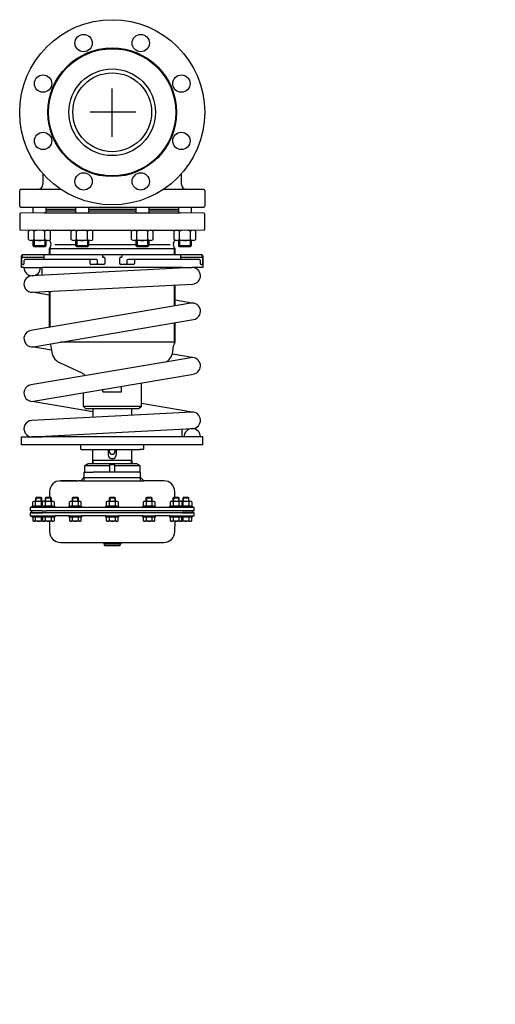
# Model space of a CAD drawing. Extents: x -604 to 0, y 0 to 1250.
import ezdxf

# ---------------------------------------------------------------- set-up
doc = ezdxf.new("R2010")
doc.units = 0
doc.layers.get('0').update_dxf_attribs({"linetype": 'CONTINUOUS'})

# ---------------------------------------------------------------- blocks, each defined once
blk = doc.blocks.new('TOP__1', base_point=(-640.1, 693.2))
at = {"color": 7}
for p, q in [((-522.5, 675.4), (-522.5, 664.4)), ((-522.5, 675.4), (-510.6, 675.4)), ((-521.4, 683.9), (-517, 686.4)), ((-521.4, 676.4), (-521.4, 683.9)), ((-521.4, 683.9), (-489.5, 683.9)), ((-517, 686.4), (-456, 686.4)), ((-489.5, 675.4), (-510.6, 675.4)), ((-489.5, 684.9), (-483.5, 684.9)), ((-489.5, 675.4), (-489.5, 684.9)), ((-483.5, 675.4), (-489.5, 675.4)), ((-483.5, 684.9), (-483.5, 675.4)), ((-483.5, 683.9), (-451.6, 683.9)), ((-452.6, 675.4), (-483.5, 675.4)), ((-451.6, 683.9), (-456, 686.4)), ((-450.5, 675.4), (-452.6, 675.4)), ((-451.6, 683.9), (-451.6, 676.4)), ((-450.5, 664.4), (-450.5, 675.4)), ((-552.1, 664.4), (-551.5, 664.4)), ((-531.5, 664.4), (-552.1, 664.4)), ((-551.5, 664.4), (-531.5, 664.4)), ((-531.5, 664.4), (-529.5, 664.4)), ((-526.5, 664.4), (-529.5, 664.4)), ((-522.5, 668.4), (-526.5, 664.4)), ((-526.5, 664.4), (-446.5, 664.4)), ((-522.5, 668.4), (-450.5, 668.4)), ((-446.5, 664.4), (-450.5, 668.4)), ((-420.9, 664.4), (-446.5, 664.4)), ((-566.1, 650.7), (-566.2, 643.3)), ((-406.8, 643.3), (-406.9, 650.7)), ((-587.5, 632.7), (-587.5, 637.9)), ((-585.6, 638.5), (-574.4, 638.5)), ((-583.2, 643.3), (-584, 642.5)), ((-584, 642.5), (-584, 638.5)), ((-576, 642.5), (-584, 642.5)), ((-583.8, 632.7), (-583.8, 637.9)), ((-576.8, 643.3), (-583.2, 643.3)), ((-583.2, 638.5), (-583.2, 643.3)), ((-576, 642.5), (-576.8, 643.3)), ((-576.8, 638.5), (-576.8, 643.3)), ((-576.3, 632.7), (-576.3, 637.9)), ((-576, 638.5), (-576, 642.5)), ((-575, 632.7), (-575, 637.9)), ((-573.1, 638.5), (-561.9, 638.5)), ((-570.7, 643.3), (-571.5, 642.5)), ((-563.5, 642.5), (-571.5, 642.5)), ((-571.5, 642.5), (-571.5, 638.5)), ((-571.2, 632.7), (-571.2, 637.9)), ((-564.3, 643.3), (-570.7, 643.3)), ((-570.7, 638.5), (-570.7, 643.3)), ((-563.5, 642.5), (-564.3, 643.3)), ((-564.3, 638.5), (-564.3, 643.3)), ((-563.7, 632.7), (-563.7, 637.9)), ((-563.5, 638.5), (-563.5, 642.5)), ((-560, 632.7), (-560, 637.9)), ((-540.8, 632.7), (-540.8, 637.9)), ((-538.9, 638.5), (-527.6, 638.5)), ((-536.5, 643.3), (-537.3, 642.5)), ((-537.3, 642.5), (-537.3, 638.5)), ((-529.3, 642.5), (-537.3, 642.5)), ((-537, 632.7), (-537, 637.9)), ((-530.1, 643.3), (-536.5, 643.3)), ((-536.5, 638.5), (-536.5, 643.3)), ((-529.3, 642.5), (-530.1, 643.3)), ((-530.1, 638.5), (-530.1, 643.3)), ((-529.5, 632.7), (-529.5, 637.9)), ((-529.3, 638.5), (-529.3, 642.5)), ((-525.8, 632.7), (-525.8, 637.9)), ((-494, 637.9), (-494, 632.7)), ((-492.1, 638.5), (-480.9, 638.5)), ((-489.7, 643.3), (-490.5, 642.5)), ((-482.5, 642.5), (-490.5, 642.5)), ((-490.5, 642.5), (-490.5, 638.5)), ((-490.3, 637.9), (-490.3, 632.7)), ((-483.3, 643.3), (-489.7, 643.3)), ((-489.7, 643.3), (-489.7, 638.5)), ((-482.5, 642.5), (-483.3, 643.3)), ((-483.3, 643.3), (-483.3, 638.5)), ((-482.8, 637.9), (-482.8, 632.7)), ((-482.5, 638.5), (-482.5, 642.5)), ((-479, 637.9), (-479, 632.7)), ((-447.3, 637.9), (-447.3, 632.7)), ((-445.4, 638.5), (-434.1, 638.5)), ((-443, 643.3), (-443.8, 642.5)), ((-443.8, 642.5), (-443.8, 638.5)), ((-435.8, 642.5), (-443.8, 642.5)), ((-443.5, 637.9), (-443.5, 632.7)), ((-443, 643.3), (-443, 638.5)), ((-436.6, 643.3), (-443, 643.3)), ((-436.6, 643.3), (-436.6, 638.5)), ((-435.8, 642.5), (-436.6, 643.3)), ((-436, 637.9), (-436, 632.7)), ((-435.8, 638.5), (-435.8, 642.5)), ((-432.3, 637.9), (-432.3, 632.7)), ((-413, 637.9), (-413, 632.7)), ((-411.2, 638.5), (-399.9, 638.5)), ((-408.7, 643.3), (-409.5, 642.5)), ((-401.5, 642.5), (-409.5, 642.5)), ((-409.5, 642.5), (-409.5, 638.5)), ((-409.3, 637.9), (-409.3, 632.7)), ((-402.3, 643.3), (-408.7, 643.3)), ((-408.7, 643.3), (-408.7, 638.5)), ((-401.5, 642.5), (-402.3, 643.3)), ((-402.3, 643.3), (-402.3, 638.5)), ((-401.8, 637.9), (-401.8, 632.7)), ((-401.5, 638.5), (-401.5, 642.5)), ((-398.6, 638.5), (-387.4, 638.5)), ((-398, 637.9), (-398, 632.7)), ((-396.2, 643.3), (-397, 642.5)), ((-397, 642.5), (-397, 638.5)), ((-389, 642.5), (-397, 642.5)), ((-396.8, 637.9), (-396.8, 632.7)), ((-396.2, 643.3), (-396.2, 638.5)), ((-389.8, 643.3), (-396.2, 643.3)), ((-389.8, 643.3), (-389.8, 638.5)), ((-389, 642.5), (-389.8, 643.3)), ((-389.3, 637.9), (-389.3, 632.7)), ((-389, 638.5), (-389, 642.5)), ((-385.5, 637.9), (-385.5, 632.7)), ((-590.5, 630.4), (-590.5, 626.4)), ((-585.6, 630.4), (-590.5, 630.4)), ((-575.5, 626.4), (-590.5, 626.4)), ((-589, 626.4), (-589, 623.9)), ((-588, 630.4), (-588, 632)), ((-588, 632), (-575.5, 632)), ((-585.6, 630.4), (-588, 630.4)), ((-575.5, 632), (-585.6, 632)), ((-388.5, 630.4), (-585.6, 630.4)), ((-575.5, 630.4), (-585.6, 630.4)), ((-575.5, 630.4), (-575.5, 632)), ((-575.5, 632), (-575, 632)), ((-574.4, 632), (-575.5, 632)), ((-569.5, 632), (-575.5, 632)), ((-572, 630.4), (-575.5, 630.4)), ((-569.5, 630.4), (-575.5, 630.4)), ((-575.5, 630.4), (-575.5, 630.4)), ((-575.5, 626.4), (-569.9, 626.4)), ((-575, 632), (-569.5, 632)), ((-575, 632), (-572.5, 632)), ((-561.9, 632), (-573.1, 632)), ((-559.5, 630.4), (-572, 630.4)), ((-571.5, 632), (-571.5, 632)), ((-571.5, 630.4), (-571.5, 630.4)), ((-570.7, 632), (-570.7, 632)), ((-397.5, 626.4), (-569.9, 626.4)), ((-569.5, 632), (-563.5, 632)), ((-564.3, 632), (-564.3, 632)), ((-563.5, 632), (-563.3, 632)), ((-563.5, 632), (-563.5, 632)), ((-563.5, 630.4), (-563.5, 630.4)), ((-563.3, 632), (-560, 632)), ((-563.3, 632), (-559.5, 632)), ((-559.5, 632), (-559.5, 630.4)), ((-541.3, 630.4), (-541.3, 632)), ((-541.3, 632), (-540.8, 632)), ((-525.3, 630.4), (-541.3, 630.4)), ((-540.8, 632), (-525.8, 632)), ((-527.6, 632), (-538.9, 632)), ((-537.3, 632), (-537.3, 632)), ((-537.3, 630.4), (-537.3, 630.4)), ((-536.5, 632), (-536.5, 632)), ((-530.1, 632), (-530.1, 632)), ((-529.3, 632), (-529.3, 632)), ((-529.3, 630.4), (-529.3, 630.4)), ((-529.1, 632), (-525.8, 632)), ((-525.8, 632), (-525.3, 632)), ((-525.3, 632), (-525.3, 630.4)), ((-494.5, 630.4), (-494.5, 632)), ((-494.5, 632), (-490.7, 632)), ((-478.5, 630.4), (-494.5, 630.4)), ((-494, 632), (-490.7, 632)), ((-480.9, 632), (-492.1, 632)), ((-490.7, 632), (-490.5, 632)), ((-490.5, 632), (-479, 632)), ((-490.5, 632), (-490.5, 632)), ((-490.5, 630.4), (-490.5, 630.4)), ((-489.7, 632), (-489.7, 632)), ((-483.3, 632), (-483.3, 632)), ((-482.5, 632), (-482.5, 632)), ((-482.5, 630.4), (-482.5, 630.4)), ((-479, 632), (-478.5, 632)), ((-478.5, 632), (-478.5, 630.4)), ((-447.8, 630.4), (-447.8, 632)), ((-447.8, 632), (-444, 632)), ((-431.8, 630.4), (-447.8, 630.4)), ((-447.3, 632), (-444, 632)), ((-434.1, 632), (-445.4, 632)), ((-444, 632), (-432.3, 632)), ((-443.8, 632), (-443.8, 632)), ((-443.8, 630.4), (-443.8, 630.4)), ((-443, 632), (-443, 632)), ((-436.6, 632), (-436.6, 632)), ((-435.8, 632), (-435.8, 632)), ((-435.8, 630.4), (-435.8, 630.4)), ((-432.3, 632), (-431.8, 632)), ((-431.8, 632), (-431.8, 630.4)), ((-413.5, 630.4), (-413.5, 632)), ((-413.5, 632), (-409.7, 632)), ((-401, 630.4), (-413.5, 630.4)), ((-413, 632), (-409.7, 632)), ((-399.9, 632), (-411.2, 632)), ((-409.7, 632), (-409.5, 632)), ((-409.5, 632), (-400.9, 632)), ((-409.5, 632), (-409.5, 632)), ((-409.5, 630.4), (-409.5, 630.4)), ((-408.7, 632), (-408.7, 632)), ((-402.3, 632), (-402.3, 632)), ((-397.5, 632), (-401.5, 632)), ((-401.5, 632), (-401.5, 632)), ((-401.5, 630.4), (-401.5, 630.4)), ((-397.5, 630.4), (-401, 630.4)), ((-400.9, 632), (-400.5, 632)), ((-400.9, 632), (-398, 632)), ((-400.5, 632), (-398, 632)), ((-397.5, 632), (-398.6, 632)), ((-398, 632), (-397.5, 632)), ((-397.5, 632), (-385, 632)), ((-397.5, 632), (-397.5, 630.4)), ((-387.1, 632), (-397.5, 632)), ((-385, 630.4), (-397.5, 630.4)), ((-397.5, 630.4), (-397.5, 630.4)), ((-388.5, 626.4), (-397.5, 626.4)), ((-397.5, 626.4), (-384, 626.4)), ((-396.2, 626.4), (-396.2, 626.4)), ((-389.8, 626.4), (-389.8, 626.4)), ((-389, 626.4), (-389, 626.4)), ((-382.5, 630.4), (-388.5, 630.4)), ((-382.5, 626.4), (-388.5, 626.4)), ((-385, 632), (-385, 630.4)), ((-384, 623.9), (-384, 626.4)), ((-382.5, 626.4), (-382.5, 630.4)), ((-590.5, 623.9), (-590.5, 619.9)), ((-589, 623.9), (-590.5, 623.9)), ((-590.5, 619.9), (-575.5, 619.9)), ((-589, 623.9), (-575, 623.9)), ((-570.5, 623.9), (-589, 623.9)), ((-588, 619.9), (-575.5, 619.9)), ((-588, 618.3), (-588, 619.9)), ((-575.5, 618.3), (-588, 618.3)), ((-587.5, 618.3), (-587.5, 613.7)), ((-574.4, 613), (-585.6, 613)), ((-583.8, 613.7), (-583.8, 618.3)), ((-576.3, 613.7), (-576.3, 618.3)), ((-575.5, 619.9), (-575.5, 619.9)), ((-575.5, 619.9), (-569.5, 619.9)), ((-575.5, 619.9), (-572, 619.9)), ((-575.5, 618.3), (-575.5, 619.9)), ((-575, 618.3), (-575.5, 618.3)), ((-572.5, 618.3), (-575, 618.3)), ((-575, 618.3), (-575, 613.7)), ((-572, 618.3), (-575, 618.3)), ((-561.9, 613), (-573.1, 613)), ((-572, 619.9), (-559.5, 619.9)), ((-560, 618.3), (-572, 618.3)), ((-559.5, 618.3), (-572, 618.3)), ((-571.5, 619.9), (-571.5, 619.9)), ((-571.2, 613.7), (-571.2, 618.3)), ((-402.5, 623.9), (-570.5, 623.9)), ((-566.3, 613.1), (-566.1, 599.9)), ((-563.7, 613.7), (-563.7, 618.3)), ((-563.5, 619.9), (-563.5, 619.9)), ((-560, 613.7), (-560, 618.3)), ((-541.3, 619.9), (-559.5, 619.9)), ((-559.5, 619.9), (-559.5, 618.3)), ((-541.3, 619.9), (-525.3, 619.9)), ((-541.3, 618.3), (-541.3, 619.9)), ((-540.8, 618.3), (-541.3, 618.3)), ((-525.8, 618.3), (-540.8, 618.3)), ((-540.8, 618.3), (-540.8, 613.7)), ((-525.3, 618.3), (-540.8, 618.3)), ((-527.6, 613), (-538.9, 613)), ((-537.3, 619.9), (-537.3, 619.9)), ((-537, 613.7), (-537, 618.3)), ((-529.5, 613.7), (-529.5, 618.3)), ((-529.3, 619.9), (-529.3, 619.9)), ((-525.8, 613.7), (-525.8, 618.3)), ((-494.5, 619.9), (-525.3, 619.9)), ((-525.3, 619.9), (-525.3, 618.3)), ((-494.5, 619.9), (-478.5, 619.9)), ((-494.5, 618.3), (-494.5, 619.9)), ((-492.4, 618.3), (-494.5, 618.3)), ((-494, 618.3), (-494, 613.7)), ((-492.4, 618.3), (-494, 618.3)), ((-490.7, 618.3), (-492.4, 618.3)), ((-490.5, 618.3), (-492.4, 618.3)), ((-480.9, 613), (-492.1, 613)), ((-490.5, 619.9), (-490.5, 619.9)), ((-479, 618.3), (-490.5, 618.3)), ((-490.3, 618.3), (-490.3, 613.7)), ((-482.8, 618.3), (-482.8, 613.7)), ((-482.5, 619.9), (-482.5, 619.9)), ((-479, 613.7), (-479, 618.3)), ((-478.5, 618.3), (-479, 618.3)), ((-447.8, 619.9), (-478.5, 619.9)), ((-478.5, 619.9), (-478.5, 618.3)), ((-447.8, 619.9), (-431.8, 619.9)), ((-447.8, 618.3), (-447.8, 619.9)), ((-432.3, 618.3), (-447.8, 618.3)), ((-432.3, 618.3), (-447.3, 618.3)), ((-447.3, 618.3), (-447.3, 613.7)), ((-434.1, 613), (-445.4, 613)), ((-443.8, 619.9), (-443.8, 619.9)), ((-443.5, 618.3), (-443.5, 613.7)), ((-436, 618.3), (-436, 613.7)), ((-435.8, 619.9), (-435.8, 619.9)), ((-431.8, 618.3), (-432.3, 618.3)), ((-432.3, 613.7), (-432.3, 618.3)), ((-413.5, 619.9), (-431.8, 619.9)), ((-431.8, 619.9), (-431.8, 618.3)), ((-413.5, 619.9), (-401, 619.9)), ((-413.5, 618.3), (-413.5, 619.9)), ((-411.5, 618.3), (-413.5, 618.3)), ((-413, 618.3), (-413, 613.7)), ((-411.5, 618.3), (-413, 618.3)), ((-409.7, 618.3), (-411.5, 618.3)), ((-409.5, 618.3), (-411.5, 618.3)), ((-399.9, 613), (-411.2, 613)), ((-409.5, 619.9), (-409.5, 619.9)), ((-400.9, 618.3), (-409.5, 618.3)), ((-409.3, 618.3), (-409.3, 613.7)), ((-406.9, 599.9), (-406.7, 613.1)), ((-384, 623.9), (-402.5, 623.9)), ((-401.8, 618.3), (-401.8, 613.7)), ((-401.5, 619.9), (-401.5, 619.9)), ((-401, 619.9), (-397.5, 619.9)), ((-400.8, 618.3), (-400.9, 618.3)), ((-398, 618.3), (-400.8, 618.3)), ((-400.5, 618.3), (-400.8, 618.3)), ((-398, 618.3), (-400.5, 618.3)), ((-387.4, 613), (-398.6, 613)), ((-398, 623.9), (-384, 623.9)), ((-398, 613.7), (-398, 618.3)), ((-397.5, 618.3), (-398, 618.3)), ((-397.5, 619.9), (-385, 619.9)), ((-397.5, 619.9), (-397.5, 618.3)), ((-397.5, 619.9), (-382.5, 619.9)), ((-397.5, 619.9), (-397.5, 619.9)), ((-385, 618.3), (-397.5, 618.3)), ((-396.8, 618.3), (-396.8, 613.7)), ((-389.3, 618.3), (-389.3, 613.7)), ((-385.5, 613.7), (-385.5, 618.3)), ((-385, 619.9), (-385, 618.3)), ((-382.5, 623.9), (-384, 623.9)), ((-382.5, 619.9), (-382.5, 623.9)), ((-552.1, 586.1), (-420.9, 586.1)), ((-496.5, 584.1), (-498.5, 586.1)), ((-496.5, 582.1), (-496.5, 586.1)), ((-476.5, 584.1), (-496.5, 584.1)), ((-496.5, 582.1), (-476.5, 582.1)), ((-476.5, 582.1), (-476.5, 586.1)), ((-474.5, 586.1), (-476.5, 584.1))]:
    blk.add_line(p, q, dxfattribs=at)
for centre, radius, start, end in [((-520.4, 676.4), 1, 180, 270), ((-452.6, 676.4), 1, 270, 0), ((-552.1, 650.4), 14, 90, 179), ((-420.9, 650.4), 14, 1, 90), ((-585.6, 635.5), 2.99, 51.0528, 128.9472), ((-580, 627.6), 10.9, 69.9474, 110.0526), ((-574.4, 635.5), 2.99, 77.7343, 128.9472), ((-573.1, 635.5), 2.99, 51.0528, 128.9472), ((-567.5, 627.6), 10.9, 69.9474, 110.0526), ((-561.9, 635.5), 2.99, 51.0528, 128.9472), ((-538.9, 635.5), 2.99, 51.0528, 128.9472), ((-533.3, 627.6), 10.9, 69.9474, 110.0526), ((-527.6, 635.5), 2.99, 51.0528, 128.9472), ((-492.1, 635.5), 2.99, 51.0528, 128.9472), ((-486.5, 627.6), 10.9, 69.9474, 110.0526), ((-480.9, 635.5), 2.99, 51.0528, 128.9472), ((-445.4, 635.5), 2.99, 51.0528, 128.9472), ((-439.8, 627.6), 10.9, 69.9474, 110.0526), ((-434.1, 635.5), 2.99, 51.0528, 128.9472), ((-411.2, 635.5), 2.99, 51.0528, 128.9472), ((-405.5, 627.6), 10.9, 69.9474, 110.0526), ((-399.9, 635.5), 2.99, 51.0528, 128.9472), ((-398.6, 635.5), 2.99, 51.0528, 102.2657), ((-393, 627.6), 10.9, 69.9474, 110.0526), ((-387.4, 635.5), 2.99, 51.0528, 128.9472), ((-585.6, 635), 2.99, 231.0528, 308.9472), ((-580, 643), 10.9, 249.9474, 290.0526), ((-574.4, 635), 2.99, 231.0528, 282.2657), ((-573.1, 635), 2.99, 231.0528, 308.9472), ((-567.5, 643), 10.9, 249.9474, 290.0526), ((-561.9, 635), 2.99, 231.0528, 308.9472), ((-538.9, 635), 2.99, 231.0528, 308.9472), ((-533.3, 643), 10.9, 249.9474, 290.0526), ((-527.6, 635), 2.99, 231.0528, 308.9472), ((-492.1, 635), 2.99, 231.0528, 308.9472), ((-486.5, 643), 10.9, 249.9474, 290.0526), ((-480.9, 635), 2.99, 231.0528, 308.9472), ((-445.4, 635), 2.99, 231.0528, 308.9472), ((-439.8, 643), 10.9, 249.9474, 290.0526), ((-434.1, 635), 2.99, 231.0528, 308.9472), ((-411.2, 635), 2.99, 231.0528, 308.9472), ((-405.5, 643), 10.9, 249.9474, 290.0526), ((-399.9, 635), 2.99, 231.0528, 308.9472), ((-399, 623.9), 1, 359.9999999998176, 0), ((-398.6, 635), 2.99, 257.7343, 308.9472), ((-393, 643), 10.9, 249.9474, 268.2442), ((-393, 643), 10.9, 271.8972, 290.0526), ((-387.4, 635), 2.99, 231.0528, 265.0561), ((-387.4, 635), 2.99, 274.9439, 308.9472), ((-585.6, 616), 2.99, 231.0528, 308.9472), ((-580, 624), 10.9, 249.9474, 290.0526), ((-574.4, 616), 2.99, 231.0528, 282.2657), ((-573.1, 616), 2.99, 231.0528, 308.9472), ((-567.5, 624), 10.9, 249.9474, 290.0526), ((-561.9, 616), 2.99, 231.0528, 308.9472), ((-538.9, 616), 2.99, 231.0528, 308.9472), ((-533.3, 624), 10.9, 249.9474, 290.0526), ((-527.6, 616), 2.99, 231.0528, 308.9472), ((-492.1, 616), 2.99, 231.0528, 308.9472), ((-486.5, 624), 10.9, 249.9474, 290.0526), ((-480.9, 616), 2.99, 231.0528, 308.9472), ((-445.4, 616), 2.99, 231.0528, 308.9472), ((-439.8, 624), 10.9, 249.9474, 290.0526), ((-434.1, 616), 2.99, 231.0528, 308.9472), ((-411.2, 616), 2.99, 231.0528, 308.9472), ((-405.5, 624), 10.9, 249.9474, 290.0526), ((-399.9, 616), 2.99, 231.0528, 308.9472), ((-398.6, 616), 2.99, 257.7343, 308.9472), ((-393, 624), 10.9, 249.9474, 290.0526), ((-387.4, 616), 2.99, 231.0528, 308.9472), ((-552.1, 600.1), 14, 181, 270), ((-420.9, 600.1), 14, 270, 359)]:
    blk.add_arc(centre, radius, start, end, dxfattribs=at)

msp = doc.modelspace()

# ---------------------------------------------------------------- linework, layer by layer
at = {"color": 1}
for p, q in [((-486.5, 1101), (-486.5, 1162.2)), ((-456.3, 1132.1), (-514.7, 1132.1))]:
    msp.add_line(p, q, dxfattribs=at)
at = {"color": 7}
for p, q in [((-574.5, 1054.3), (-574.5, 1040.5)), ((-398.5, 1040.5), (-398.5, 1054.3)), ((-604, 1012.8), (-604, 1032.9)), ((-580.3, 1034.5), (-603, 1033.9)), ((-551, 1033.9), (-603, 1033.9)), ((-370, 1033.9), (-422, 1033.9)), ((-370, 1033.9), (-392.7, 1034.5)), ((-369, 1032.9), (-369, 1012.8)), ((-604, 1002.9), (-604, 983.8)), ((-603, 1011.8), (-370, 1011.8)), ((-586.9, 1011.4), (-603, 1011.8)), ((-573, 1004.7), (-603, 1003.9)), ((-586.9, 1004.3), (-586.9, 1011.8)), ((-573, 1004.7), (-400, 1004.7)), ((-570.9, 1011.8), (-570.9, 1004.7)), ((-570.9, 1009.1), (-532.8, 1009.1)), ((-532.8, 1006.6), (-570.9, 1006.6)), ((-532.8, 1004.7), (-532.8, 1011.8)), ((-516.8, 1011.8), (-516.8, 1004.7)), ((-516.8, 1009.1), (-456.2, 1009.1)), ((-456.2, 1006.6), (-516.8, 1006.6)), ((-456.2, 1004.7), (-456.2, 1011.8)), ((-440.2, 1011.8), (-440.2, 1004.7)), ((-440.2, 1009.1), (-402.1, 1009.1)), ((-402.1, 1006.6), (-440.2, 1006.6)), ((-402.1, 1004.7), (-402.1, 1011.8)), ((-370, 1003.9), (-400, 1004.7)), ((-386.1, 1011.8), (-386.1, 1004.3)), ((-370, 1011.8), (-386.1, 1011.4)), ((-369, 983.8), (-369, 1002.9)), ((-603, 982.8), (-573.9, 982.3)), ((-592.8, 970.5), (-592.8, 981.1)), ((-585.8, 970.5), (-585.8, 981.1)), ((-573.9, 982.3), (-399.1, 982.3)), ((-572, 970.5), (-572, 981.1)), ((-565, 970.5), (-565, 981.1)), ((-538.6, 970.5), (-538.6, 981.1)), ((-531.7, 970.5), (-531.7, 981.1)), ((-517.8, 970.5), (-517.8, 981.1)), ((-510.9, 970.5), (-510.9, 981.1)), ((-462.1, 970.5), (-462.1, 981.1)), ((-455.2, 970.5), (-455.2, 981.1)), ((-441.3, 970.5), (-441.3, 981.1)), ((-434.4, 970.5), (-434.4, 981.1)), ((-408, 970.5), (-408, 981.1)), ((-401, 970.5), (-401, 981.1)), ((-399.1, 982.3), (-370, 982.8)), ((-387.2, 970.5), (-387.2, 981.1)), ((-380.3, 970.5), (-380.3, 981.1)), ((-568.5, 969.3), (-589.3, 969.3)), ((-586.9, 962.5), (-586.9, 969.3)), ((-585.6, 961.2), (-586.9, 962.5)), ((-570.9, 962.5), (-586.9, 962.5)), ((-585.6, 969.3), (-585.6, 961.2)), ((-572.1, 969.3), (-572.1, 961.2)), ((-570.9, 962.5), (-572.1, 961.2)), ((-570.9, 969.3), (-570.9, 962.5)), ((-566, 969.9), (-564.5, 965.8)), ((-559.4, 964.5), (-532.8, 964.5)), ((-514.4, 969.3), (-535.2, 969.3)), ((-532.8, 962.5), (-532.8, 969.3)), ((-531.5, 961.2), (-532.8, 962.5)), ((-516.8, 962.5), (-532.8, 962.5)), ((-531.5, 969.3), (-531.5, 961.2)), ((-518, 969.3), (-518, 961.2)), ((-516.8, 962.5), (-518, 961.2)), ((-516.8, 969.3), (-516.8, 962.5)), ((-516.8, 964.5), (-456.2, 964.5)), ((-437.8, 969.3), (-458.6, 969.3)), ((-456.2, 962.5), (-456.2, 969.3)), ((-455, 961.2), (-456.2, 962.5)), ((-440.2, 962.5), (-456.2, 962.5)), ((-455, 969.3), (-455, 961.2)), ((-441.5, 969.3), (-441.5, 961.2)), ((-440.2, 962.5), (-441.5, 961.2)), ((-440.2, 969.3), (-440.2, 962.5)), ((-440.2, 964.5), (-412.8, 964.5)), ((-408.6, 965.8), (-407, 969.9)), ((-383.7, 969.3), (-404.5, 969.3)), ((-402.1, 962.5), (-402.1, 969.3)), ((-400.9, 961.2), (-402.1, 962.5)), ((-386.1, 962.5), (-402.1, 962.5)), ((-400.9, 969.3), (-400.9, 961.2)), ((-387.4, 969.3), (-387.4, 961.2)), ((-386.1, 962.5), (-387.4, 961.2)), ((-386.1, 969.3), (-386.1, 962.5)), ((-601.5, 935.1), (-601.5, 950.1)), ((-600.9, 949.1), (-600.9, 950.1)), ((-372.5, 951.1), (-600.5, 951.1)), ((-572.1, 961.2), (-585.6, 961.2)), ((-573.1, 949.1), (-573.1, 951.1)), ((-406.5, 958.8), (-566.5, 958.8)), ((-566.5, 958.8), (-566.5, 951.1)), ((-565.9, 959.5), (-566.1, 959.3)), ((-565.6, 959.8), (-565.6, 951.1)), ((-518, 961.2), (-531.5, 961.2)), ((-499, 950.1), (-499, 949.1)), ((-474, 949.1), (-474, 950.1)), ((-441.5, 961.2), (-455, 961.2)), ((-407.5, 951.1), (-407.5, 959.8)), ((-406.9, 959.3), (-407.2, 959.5)), ((-406.5, 951.1), (-406.5, 958.8)), ((-387.4, 961.2), (-400.9, 961.2)), ((-399.9, 951.1), (-399.9, 949.1)), ((-372.2, 950.1), (-372.2, 949.1)), ((-371.5, 950.1), (-371.5, 935.1)), ((-601.1, 940.1), (-601.1, 947.1)), ((-600.1, 948.1), (-574.1, 948.1)), ((-600.1, 939.1), (-599.3, 939.1)), ((-598.3, 940.1), (-598.3, 944.1)), ((-506.2, 945.1), (-597.3, 945.1)), ((-573.5, 948.3), (-573.5, 945.1)), ((-514.6, 940.1), (-514.6, 944.1)), ((-497, 939.1), (-513.6, 939.1)), ((-505.2, 940.1), (-505.2, 944.1)), ((-498, 948.1), (-497, 948.1)), ((-496, 947.1), (-496, 940.1)), ((-477, 940.1), (-477, 947.1)), ((-476, 948.1), (-475, 948.1)), ((-459.4, 939.1), (-476, 939.1)), ((-467.8, 944.1), (-467.8, 940.1)), ((-375.7, 945.1), (-466.8, 945.1)), ((-458.4, 944.1), (-458.4, 940.1)), ((-399.5, 945.1), (-399.5, 948.3)), ((-398.9, 948.1), (-372.9, 948.1)), ((-374.7, 944.1), (-374.7, 940.1)), ((-373.7, 939.1), (-372.9, 939.1)), ((-371.9, 947.1), (-371.9, 940.1)), ((-598.6, 935.1), (-601.5, 935.1)), ((-598.6, 935.1), (-575.5, 935.1)), ((-385.4, 935.1), (-588.6, 924.6)), ((-397.5, 935.1), (-575.5, 935.1)), ((-575.5, 925.2), (-575.5, 935.1)), ((-397.5, 935.1), (-384.9, 935.1)), ((-397.5, 934.4), (-397.5, 935.1)), ((-371.5, 935.1), (-384.9, 935.1)), ((-587.6, 903.6), (-384.4, 914.1)), ((-407.5, 886.3), (-407.5, 912.9)), ((-406.5, 886.5), (-406.5, 913)), ((-566.5, 899.9), (-588.1, 903.6)), ((-566.5, 904.7), (-566.5, 859.2)), ((-565.6, 904.7), (-565.6, 859.4)), ((-386.7, 889.8), (-589.9, 855.2)), ((-384.9, 890), (-406.5, 893.7)), ((-586.3, 834.5), (-383.1, 869.1)), ((-407.5, 838.7), (-407.5, 865)), ((-406.5, 840.4), (-406.5, 865.2)), ((-406.5, 840.4), (-552, 840.4)), ((-407.5, 838.7), (-406.5, 840.4)), ((-563.5, 830.2), (-588.1, 834.4)), ((-563.5, 831.2), (-563.5, 830.4)), ((-409.5, 831.2), (-409.5, 830.4)), ((-384.9, 820.8), (-409.5, 825)), ((-386.7, 820.6), (-589.9, 786)), ((-524.8, 800.9), (-553.1, 814.1)), ((-586.3, 765.3), (-383.1, 799.9)), ((-449.5, 759.2), (-449.5, 788.6)), ((-523.5, 776), (-523.5, 759.2)), ((-498.4, 777.2), (-498.4, 780.4)), ((-498.4, 777.2), (-474.6, 777.2)), ((-485, 782.3), (-485, 782.6)), ((-474.6, 777.2), (-474.6, 784.3)), ((-511, 752.1), (-588.1, 765.2)), ((-384.9, 751.6), (-449.5, 762.6)), ((-385.4, 751.6), (-588.6, 741.1)), ((-523.5, 759.2), (-449.5, 759.2)), ((-520.5, 756.2), (-523.5, 759.2)), ((-520.5, 756.2), (-452.5, 756.2)), ((-511, 756.2), (-511, 745.1)), ((-462, 756.2), (-462, 747.6)), ((-452.5, 756.2), (-449.5, 759.2)), ((-587.6, 720.1), (-384.4, 730.6)), ((-397.5, 720.1), (-397.5, 729.9)), ((-601.5, 710.1), (-601.5, 720.1)), ((-601.5, 720.1), (-575.5, 720.1)), ((-588.6, 720.1), (-588.4, 720.1)), ((-575.5, 720.1), (-588.4, 720.1)), ((-575.5, 720.1), (-575.5, 720.7)), ((-397.5, 720.1), (-575.5, 720.1)), ((-374.4, 720.1), (-397.5, 720.1)), ((-371.5, 720.1), (-397.5, 720.1)), ((-371.5, 710.1), (-371.5, 720.1)), ((-371.5, 710.1), (-601.5, 710.1)), ((-526.5, 704.6), (-526.5, 710.1)), ((-526.5, 704.6), (-526, 704.1)), ((-526, 704.1), (-521.5, 704.1)), ((-521.5, 704.1), (-451.5, 704.1)), ((-511, 690.2), (-511, 704.1)), ((-491.5, 704.1), (-491.5, 697.2)), ((-481.5, 704.1), (-481.5, 697.2)), ((-462, 704.1), (-462, 690.2)), ((-447, 704.1), (-451.5, 704.1)), ((-447, 704.1), (-446.5, 704.6)), ((-446.5, 704.6), (-446.5, 710.1)), ((-511.4, 690.2), (-511.4, 686.4)), ((-461.6, 690.2), (-511.4, 690.2)), ((-510.6, 690.2), (-511, 690.6)), ((-510.6, 686.4), (-510.6, 690.2)), ((-462, 690.6), (-462.5, 690.2)), ((-462.5, 690.2), (-462.5, 686.4)), ((-461.6, 690.2), (-461.6, 686.4))]:
    msp.add_line(p, q, dxfattribs=at)
for centre, radius in [((-486.5, 1132.1), 117.5), ((-522.9, 1219.9), 11), ((-450.2, 1219.9), 11), ((-486.5, 1132.1), 81.7), ((-486.5, 1132.1), 80.7), ((-574.3, 1168.5), 11), ((-486.5, 1132.1), 55), ((-486.5, 1132.1), 50), ((-398.7, 1168.5), 11), ((-574.3, 1095.8), 11), ((-398.7, 1095.8), 11), ((-522.9, 1044.3), 11), ((-450.2, 1044.3), 11)]:
    msp.add_circle(centre, radius, dxfattribs=at)
for centre, radius, start, end in [((-580.5, 1040.5), 6, 271.5, 0), ((-392.5, 1040.5), 6, 180, 268.5), ((-603, 1032.9), 1, 91.5, 180), ((-370, 1032.9), 1, 0, 88.5), ((-603, 1012.8), 1, 180, 268.5), ((-370, 1012.8), 1, 271.5, 0), ((-603, 1002.9), 1, 91.5, 180), ((-370, 1002.9), 1, 0, 88.5), ((-603, 983.8), 1, 180, 269), ((-589.3, 976.8), 5.51, 51.0528, 128.9472), ((-578.9, 962.1), 20.2, 69.9474, 110.0526), ((-568.5, 976.8), 5.51, 51.0528, 128.9472), ((-535.2, 976.8), 5.51, 51.0528, 128.9472), ((-524.8, 962.1), 20.2, 69.9474, 110.0526), ((-514.4, 976.8), 5.51, 51.0528, 128.9472), ((-458.6, 976.8), 5.51, 51.0528, 128.9472), ((-448.2, 962.1), 20.2, 69.9474, 110.0526), ((-437.8, 976.8), 5.51, 51.0528, 128.9472), ((-404.5, 976.8), 5.51, 51.0528, 128.9472), ((-394.1, 962.1), 20.2, 69.9474, 110.0526), ((-383.7, 976.8), 5.51, 51.0528, 128.9472), ((-370, 983.8), 1, 271, 0), ((-589.3, 974.8), 5.51, 231.0528, 308.9472), ((-578.9, 989.5), 20.2, 249.9474, 270), ((-578.9, 989.5), 20.2, 270, 290.0526), ((-568.5, 974.8), 5.51, 231.0528, 308.9472), ((-570.1, 963.7), 6, 315, 20), ((-535.2, 974.8), 5.51, 231.0528, 308.9472), ((-524.8, 989.5), 20.2, 249.9474, 270), ((-524.8, 989.5), 20.2, 270, 290.0526), ((-514.4, 974.8), 5.51, 231.0528, 308.9472), ((-458.6, 974.8), 5.51, 231.0528, 308.9472), ((-448.2, 989.5), 20.2, 249.9474, 270), ((-448.2, 989.5), 20.2, 270, 290.0526), ((-437.8, 974.8), 5.51, 231.0528, 308.9472), ((-402.9, 963.7), 6, 160, 225), ((-404.5, 974.8), 5.51, 231.0528, 308.9472), ((-394.1, 989.5), 20.2, 249.9474, 270), ((-394.1, 989.5), 20.2, 270, 290.0526), ((-383.7, 974.8), 5.51, 231.0528, 308.9472), ((-600.5, 950.1), 1, 90, 180), ((-599.9, 950.1), 1, 90, 180), ((-559, 952.2), 10, 135, 138.5904), ((-498, 950.1), 1, 90, 180), ((-475, 950.1), 1, 0, 90), ((-414, 952.2), 10, 41.4096, 45), ((-373.2, 950.1), 1, 0, 90), ((-372.5, 950.1), 1, 0, 90), ((-600.1, 947.1), 1, 90, 180), ((-600.1, 940.1), 1, 180, 270), ((-599.9, 949.1), 1, 180, 270), ((-599.3, 940.1), 1, 270, 0), ((-597.3, 944.1), 1, 90, 180), ((-574.1, 949.1), 1, 270, 0), ((-515.6, 944.1), 1, 0, 90), ((-513.6, 940.1), 1, 180, 270), ((-506.2, 944.1), 1, 0, 90), ((-504.2, 940.1), 1, 180, 270), ((-498, 949.1), 1, 180, 270), ((-497, 947.1), 1, 0, 90), ((-497, 940.1), 1, 270, 0), ((-476, 947.1), 1, 90, 180), ((-476, 940.1), 1, 180, 270), ((-475, 949.1), 1, 270, 0), ((-468.8, 940.1), 1, 270, 0), ((-466.8, 944.1), 1, 90, 180), ((-459.4, 940.1), 1, 270, 0), ((-457.4, 944.1), 1, 90, 180), ((-398.9, 949.1), 1, 180, 270), ((-375.7, 944.1), 1, 0, 90), ((-373.7, 940.1), 1, 180, 270), ((-373.2, 949.1), 1, 270, 0), ((-372.9, 947.1), 1, 0, 90), ((-372.9, 940.1), 1, 270, 0), ((-588.1, 935.1), 10.5, 180, 0), ((-384.9, 924.6), 10.5, 272.958, 92.958), ((-588.1, 914.1), 10.5, 92.958, 272.958), ((-384.9, 879.5), 10.5, 279.6634, 99.6634), ((-588.1, 844.9), 10.5, 99.6634, 279.6634), ((-578.5, 831.2), 15, 0, 27.6786), ((-394.5, 831.2), 15, 150, 180), ((-545.5, 830.4), 18, 180, 245), ((-427.5, 830.4), 18, 303.3763, 0), ((-384.9, 810.3), 10.5, 279.6634, 99.6634), ((-529, 791.8), 10, 36.5553, 65), ((-588.1, 775.7), 10.5, 99.6634, 279.6634), ((-384.9, 741.1), 10.5, 272.958, 92.958), ((-588.1, 730.6), 10.5, 92.958, 272.958), ((-384.9, 720.1), 10.5, 0, 180), ((-486.5, 702.1), 4, 150, 30), ((-486.5, 697.2), 5, 180, 0), ((-486.5, 689.6), 3.05, 65.2351, 114.7649)]:
    msp.add_arc(centre, radius, start, end, dxfattribs=at)

# ---------------------------------------------------------------- block references
msp.add_blockref('TOP__1', (-640.1, 693.2))

doc.saveas('drawing.dxf')
